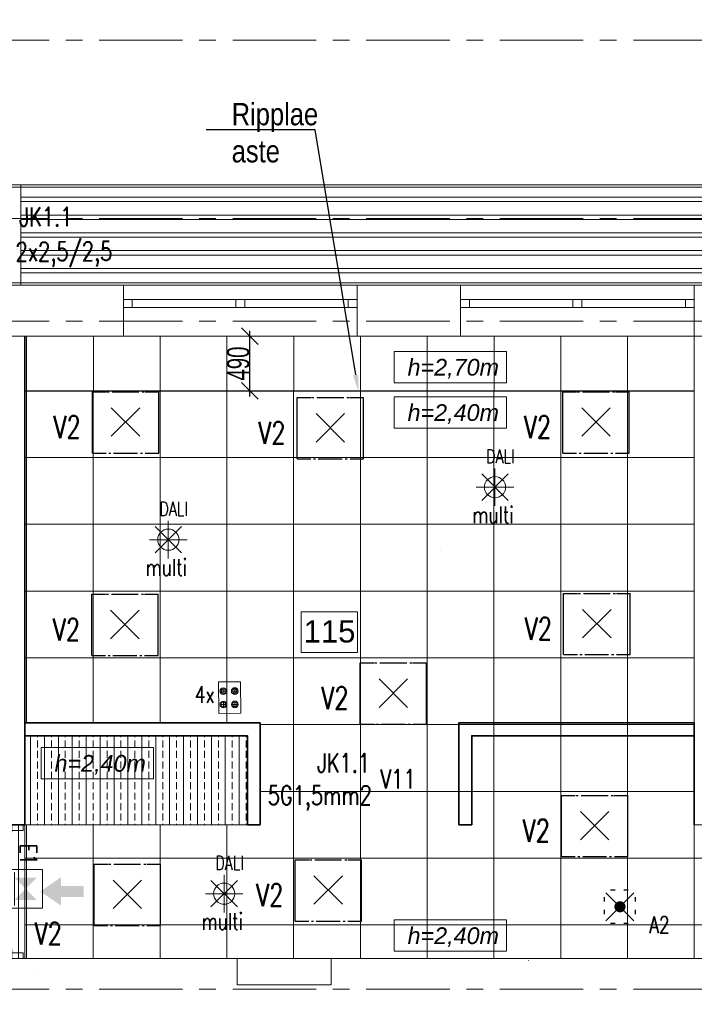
# Model space of a CAD drawing. Header units: millimetres. Extents: x 71658 to 298332, y -154437 to -30421.
# Tile 136 of 155: x 106016 to 112077, y -53003 to -44156. Entities that reach past the tile are written whole.
import ezdxf
from ezdxf import colors
from ezdxf.entities.mleader import LeaderData, LeaderLine
from ezdxf.enums import TextEntityAlignment as Align
from ezdxf.math import Vec2, Vec3

# ---------------------------------------------------------------- set-up
doc = ezdxf.new("R2010")
doc.units = ezdxf.units.MM
doc.header["$LTSCALE"] = 500
doc.header["$MEASUREMENT"] = 0
doc.linetypes.add('Center', pattern=[48, 30, -6, 6, -6])
doc.linetypes.add('Solid Line', pattern=[0])
doc.layers.get('0').update_dxf_attribs({"color": 250, "lineweight": 5})
doc.layers.get('Defpoints').update_dxf_attribs({"lineweight": 9})
for name, color, linetype, lineweight in [('A-02-PEENJOON', 7, 'Continuous', 0), ('A-04-JÄMEJOON', 7, 'Continuous', 35), ('A-06-TELJED', 253, 'Center', 0), ('A-13-UKS', 250, 'Continuous', 5), ('A-_ROOMNAME_A', 251, 'Continuous', 9), ('Dim', 8, 'Continuous', 0), ('SA_Ripplagi', 45, 'Continuous', 9), ('SEINAD', 7, 'Continuous', 13), ('VAL_TING', 7, 'Continuous', 18), ('VAL_TXT', 5, 'Continuous', 15), ('WN', 7, 'Continuous', 0)]:
    doc.layers.add(name, color=color, linetype=linetype, lineweight=lineweight)
doc.styles.add('arial narrow', font='ARIALN.TTF', dxfattribs={"height": 180})
doc.styles.add('Arial_3', font='arial.ttf', dxfattribs={"height": 200})
doc.styles.add('ELEKTER', font='romans.shx', dxfattribs={"width": 0.75})
doc.styles.add('OmaText', font='tahoma.ttf')
doc.styles.add('romans', font='romans.shx')
doc.styles.add('Swis721 Cn BT_1', font='swissc.ttf', dxfattribs={"width": 0.8, "height": 200})
doc.dimstyles.new('Diagonal_-_2_0mm_Swiss_Cn_Bt', dxfattribs={"dimscale": 304.8, "dimtxt": 201.882787, "dimasz": 0.492126, "dimexe": 0.164042, "dimexo": 0.0625, "dimgap": 0, "dimtad": 1, "dimdec": 0, "dimzin": 0, "dimdsep": 46, "dimtxsty": 'Swis721 Cn BT_1', "dimblk1": 'OBLIQUE', "dimblk2": 'OBLIQUE', "dimsah": 1, "dimcen": 0.09, "dimdle": 0.164042, "dimazin": 0, "dimtfac": 1, "dimtdec": 4, "dimtix": 1, "dimtmove": 0, "dimatfit": 3, "dimfxl": 0.328084, "dimfxlon": 1, "dimtvp": 1, "dimtolj": 1, "dimtzin": 0, "dimarcsym": 2})
doc.dimstyles.new('Dim', dxfattribs={"dimscale": 0.8, "dimtxt": 0.25, "dimasz": 0.2, "dimexe": 0.15, "dimexo": 0.05, "dimgap": 0, "dimtad": 0, "dimzin": 1, "dimtxsty": 'romans', "dimblk": 'NONE', "dimcen": 2.5, "dimse1": 1, "dimse2": 1, "dimsd1": 1, "dimsd2": 1, "dimclrt": 256, "dimadec": 0, "dimazin": 0, "dimtfac": 1, "dimtmove": 0, "dimatfit": 3, "dimldrblk": 'NONE', "dimfxl": 1, "dimarcsym": 0})

# ---------------------------------------------------------------- blocks, each defined once
blk = doc.blocks.new('*D24')
at = {"layer": 'Defpoints', "color": 0, "transparency": 16777216}
for p in [(111732.4, -49988.7), (111995.6, -50138.8), (108848, -55048.1)]:
    blk.add_point(p, dxfattribs=at)
at = {"layer": 'SEINAD', "transparency": 16777216, "insert": (110587.7, -52608.4), "char_height": 0.2, "attachment_point": 5, "rotation": 60.31259, "style": 'romans'}
blk.add_mtext('5823,91', dxfattribs=at)
blk = doc.blocks.new('_None')
blk = doc.blocks.new('*D30')
at = {"layer": 'Defpoints', "color": 0, "transparency": 16777216}
for p in [(106198.3, -50585.3), (106439.6, -50591), (106364.6, -53744.5)]:
    blk.add_point(p, dxfattribs=at)
at = {"layer": 'Dim', "transparency": 16777216, "insert": (106147, -52739.5), "char_height": 0.2, "attachment_point": 5, "rotation": 88.63735, "style": 'romans'}
blk.add_mtext('3154,39', dxfattribs=at)
blk = doc.blocks.new('Double Window 22')
at = {"layer": 'WN', "color": 7, "linetype": 'Solid Line', "lineweight": 13}
for p, q in [((-1.05, 0.26), (1.05, 0.26)), ((-1.05, 0), (-1.05, 0.26)), ((1.05, 0), (1.05, 0.26)), ((-1.05, 0), (-0.97, 0)), ((-1.05, -0.07), (-1.05, 0)), ((-1.05, -0.07), (-1.05, 0)), ((-0.97, 0), (-0.97, -0.07)), ((-0.97, 0), (-0.04, 0)), ((-0.04, -0.07), (-0.04, 0)), ((-0.04, 0), (0, 0)), ((0, 0), (0.04, 0)), ((0.04, 0), (0.04, -0.07)), ((0.04, 0), (0.97, 0)), ((0.97, -0.07), (0.97, 0)), ((0.97, 0), (1.05, 0)), ((1.05, -0.07), (1.05, 0)), ((1.05, -0.07), (1.05, 0)), ((-0.97, -0.07), (-1.05, -0.07)), ((-1.05, -0.2), (-1.05, -0.07)), ((-0.04, -0.07), (-0.97, -0.07)), ((0, -0.07), (-0.04, -0.07)), ((0.04, -0.07), (0, -0.07)), ((0.97, -0.07), (0.04, -0.07)), ((1.05, -0.07), (0.97, -0.07)), ((1.05, -0.2), (1.05, -0.07)), ((-1.05, -0.2), (1.05, -0.2))]:
    blk.add_line(p, q, dxfattribs=at)
blk = doc.blocks.new('*D38')
at = {"layer": 'Defpoints', "color": 0, "transparency": 16777216}
for p in [(106198.3, -50585.3), (106439.6, -50591), (106364.6, -53744.5)]:
    blk.add_point(p, dxfattribs=at)
at = {"layer": 'Dim', "transparency": 16777216, "insert": (106147, -52739.5), "char_height": 0.2, "attachment_point": 5, "rotation": 88.63735, "style": 'romans'}
blk.add_mtext('3154,39', dxfattribs=at)
blk = doc.blocks.new('*D48')
at = {"layer": 'Defpoints', "color": 0, "transparency": 16777216}
for p in [(108331.2, -48725.3), (110588.7, -48725.3), (110588.7, -48926.3)]:
    blk.add_point(p, dxfattribs=at)
at = {"layer": 'Dim', "transparency": 16777216, "insert": (109800, -48926.3), "char_height": 0.2, "attachment_point": 5, "style": 'romans'}
blk.add_mtext('2257,48', dxfattribs=at)
blk = doc.blocks.new('*D49')
at = {"layer": 'Defpoints', "color": 0, "transparency": 16777216}
for p in [(108331.2, -48725.3), (110588.7, -48725.3), (110588.7, -48926.3)]:
    blk.add_point(p, dxfattribs=at)
at = {"layer": 'Dim', "transparency": 16777216, "insert": (109800, -48926.3), "char_height": 0.2, "attachment_point": 5, "style": 'romans'}
blk.add_mtext('2257,48', dxfattribs=at)
blk = doc.blocks.new('TELG')
at = {"layer": 'A-06-TELJED', "ltscale": 0.05}
for p, q in [((129079.2, -44341), (85658.8, -44341)), ((129079.2, -45941), (85658.8, -45941)), ((129079.2, -46866), (85658.8, -46866)), ((129079.2, -52866), (85658.8, -52866)), ((129079.2, -52866), (85658.8, -52866))]:
    blk.add_line(p, q, dxfattribs=at)
blk = doc.blocks.new('uks1200')
at = {"layer": 'A-13-UKS'}
for points in [[(132481.7, -53041), (132511.7, -53041), (132511.7, -52241), (132481.7, -52241)], [(133581.7, -53041), (133566.7, -53041), (133566.7, -52791), (133581.7, -52791)], [(132431.7, -53141), (132481.7, -53141), (132481.7, -53041), (132431.7, -53041)], [(133631.7, -53141), (133581.7, -53141), (133581.7, -53041), (133631.7, -53041)]]:
    blk.add_lwpolyline(points, close=True, dxfattribs=at)
for centre, radius, start, end in [((132463.3, -53085.3), 844.5, 3.00683, 88.75266), ((133613, -53101.7), 312.2, 95.75076, 168.7941)]:
    blk.add_arc(centre, radius, start, end, dxfattribs=at)
blk = doc.blocks.new('_Oblique')
at = {"color": 0, "linetype": 'ByBlock', "lineweight": -2}
blk.add_line((-0.5, -0.5), (0.5, 0.5), dxfattribs=at)
blk = doc.blocks.new('*D265')
at = {"layer": 'Defpoints', "color": 0, "transparency": 16777216}
for p in [(107850.3, -47001), (108082.5, -47001), (107930.1, -47490.5)]:
    blk.add_point(p, dxfattribs=at)
at = {"layer": 'SA_Ripplagi', "color": 0, "lineweight": -2, "transparency": 16777216}
blk.add_line((108082.5, -47540.5), (108082.5, -46951), dxfattribs=at)
at = {"layer": 'SA_Ripplagi', "color": 0, "lineweight": -2, "transparency": 16777216, "xscale": 150, "yscale": 150, "zscale": 150}
for p, rotation in [((108082.5, -47001), 90), ((108082.5, -47490.5), 270)]:
    blk.add_blockref('_Oblique', p, dxfattribs=dict(at, rotation=rotation))
at = {"layer": 'SA_Ripplagi', "color": 0, "transparency": 16777216, "insert": (107979.8, -47245.8), "char_height": 200, "attachment_point": 5, "rotation": 90, "style": 'Swis721 Cn BT_1'}
blk.add_mtext('\\A1;490', dxfattribs=at)
blk = doc.blocks.new('ET1736')
at = {"color": 104, "true_color": 0x029e21}
for p, q in [((50, 175), (350, 175)), ((50, 175), (50, -175)), ((99.5, 150.5), (99.5, -150.5)), ((350, -175), (350, 175)), ((50, -175), (350, -175))]:
    blk.add_line(p, q, dxfattribs=at)
blk.add_solid([(99.5, 100), (299.5, 100), (299.5, -100), (99.5, -100)], dxfattribs=at)
at = {"layer": 'Defpoints', "color": 104, "true_color": 0x029e21}
for p in [(200, 175), (50, 0), (350, 0), (200, -175)]:
    blk.add_point(p, dxfattribs=at)
at = {"style": 'ELEKTER'}
for tag, p in [('TÄHIS', (400, 370)), ('RAAM', (400, 370)), ('KÕRGUS', (-190, 230))]:
    blk.add_attdef(tag, text='', height=125, dxfattribs=at).set_placement(p, align=Align.MIDDLE)
blk = doc.blocks.new('ET1733')
at = {"color": 94, "lineweight": 30}
for p, q in [((-125.5, -125.5), (125.5, 125.5)), ((125.5, -125.5), (-125.5, 125.5))]:
    blk.add_line(p, q, dxfattribs=at)
at = {"color": 94, "lineweight": 30, "ltscale": 100}
for points in [[(-86.8, 136.8), (-47.2, 136.8)], [(28, 136.8), (67.7, 136.8)], [(-147.9, 74.7), (-147.9, 34.1)], [(151.3, 74.7), (151.3, 34.1)], [(-147.9, -43.1), (-147.9, -83.7)], [(151.3, -43.1), (151.3, -83.7)], [(-86.8, -140.6), (-47.2, -140.6)], [(28, -140.6), (67.7, -140.6)]]:
    blk.add_lwpolyline(points, dxfattribs=at)
at = {"color": 94, "lineweight": 30, "const_width": 50}
blk.add_lwpolyline([(-25, 0, 1), (25, 0, 1)], format="xyb", close=True, dxfattribs=at)
at = {"layer": 'Defpoints', "color": 94, "lineweight": 30}
blk.add_point((0, 0), dxfattribs=at)
at = {"lineweight": 30, "style": 'ELEKTER'}
for tag, p in [('TÄHIS', (225, 355)), ('RAAM', (225, 355)), ('KÕRGUS', (-415, 230))]:
    blk.add_attdef(tag, text='', height=125, dxfattribs=at).set_placement(p, align=Align.MIDDLE)
blk = doc.blocks.new('ET1673')
at = {"lineweight": 30}
for p, q in [((-298.4, -278.9), (-298.4, 272)), ((-298.4, 272), (-175.1, 272)), ((-168.3, 272), (-147.9, 272)), ((-120.9, 272), (120.5, 272)), ((147.9, 272), (168.3, 272)), ((175.9, 272), (298.4, 272)), ((298.4, -278.9), (298.4, 272)), ((-128, -128), (128, 128)), ((128, -128), (-128, 128)), ((-298.4, -278.9), (-175.1, -278.9)), ((-151.5, -278.9), (-133.1, -278.9)), ((-107.7, -278.9), (106.2, -278.9)), ((133.1, -278.9), (151.5, -278.9)), ((177.1, -278.9), (298.4, -278.9))]:
    blk.add_line(p, q, dxfattribs=at)
at = {"layer": 'Defpoints', "lineweight": 30}
blk.add_point((0, 0), dxfattribs=at)
at = {"lineweight": 30, "style": 'ELEKTER'}
for tag, p in [('KÕRGUS', (-565, 446.2)), ('TÄHIS', (320, 506.2)), ('RAAM', (320, 506.2))]:
    blk.add_attdef(tag, text='', height=125, dxfattribs=at).set_placement(p, align=Align.MIDDLE)
blk = doc.blocks.new('ET1461')
for p, q in [((-166, -166), (166, 166)), ((166, -166), (-166, 166)), ((0, -235), (0, 235)), ((-235, 0), (235, 0))]:
    blk.add_line(p, q)
blk.add_circle((0, 0), 133)
at = {"layer": 'Defpoints'}
for p in [(0, 133), (-133, 0), (133, 0), (0, -133)]:
    blk.add_point(p, dxfattribs=at)
at = {"style": 'ELEKTER'}
for tag, p in [('TÄHIS', (140, 280)), ('KÕRGUS', (-330, 140)), ('RAAM', (140, 280))]:
    blk.add_attdef(tag, text='', height=125, dxfattribs=at).set_placement(p, align=Align.MIDDLE)
blk = doc.blocks.new('ET1473')
for p, q in [((100, 450), (-100, 450)), ((-87, 367), (-27, 367)), ((-57, 397), (-57, 337)), ((16, 367), (76, 367)), ((46, 397), (46, 337)), ((-57, 277), (-57, 217)), ((46, 277), (46, 217)), ((-87, 247), (-27, 247)), ((16, 247), (76, 247))]:
    blk.add_line(p, q)
blk.add_lwpolyline([(-100, 450), (100, 450), (100, 167), (-100, 167)], close=True)
for centre, radius in [((-57, 367), 30), ((-57, 367), 20), ((46, 367), 30), ((46, 367), 20), ((-57, 247), 30), ((-57, 247), 20), ((46, 247), 30), ((46, 247), 20)]:
    blk.add_circle(centre, radius)
at = {"layer": 'Defpoints'}
for p in [(0, 450), (-97, 250), (6, 250), (103, 250)]:
    blk.add_point(p, dxfattribs=at)
at = {"style": 'ELEKTER'}
for tag, p in [('TÄHIS', (150, 650)), ('RAAM', (150, 650)), ('KÕRGUS', (-340, 500))]:
    blk.add_attdef(tag, text='', height=125, dxfattribs=at).set_placement(p, align=Align.MIDDLE)
blk = doc.blocks.new('ET1863')
blk.add_lwpolyline([(-312.5, 0, 0, 0, -1), (0, 0, 0, 0, -1), (-312.5, 0, 0, 31.25, 0), (-445.3125, 0, 0, 0, 0), (-593.75, 0, 0, 0, 0)], format="xyseb")
at = {"style": 'ELEKTER'}
for tag, p in [('KILP', (-346.25, 45)), ('JUHT', (-346.25, -170))]:
    blk.add_attdef(tag, text='', height=125, dxfattribs=at).set_placement(p, align=Align.RIGHT)
blk.add_attdef('NIMI', text='', height=125, dxfattribs=at).set_placement((-156.25, 0), align=Align.MIDDLE)
blk = doc.blocks.new('VALGUSTID')
at = {"layer": 'VAL_TING', "true_color": 0x029e21}
blk.add_hatch(color=104, dxfattribs=at).paths.add_polyline_path([(229758.8, -38771.3), (229574.3, -38898.8), (229758.8, -39024.8), (229758.8, -38949.3), (229963.3, -38949.3), (229963.3, -38848.3), (229758.8, -38848.3)])
at = {"layer": 'VAL_TING', "lineweight": 30, "ltscale": 100}
ref = blk.add_blockref('ET1863', (228866, -33007.2), dxfattribs=dict(at, xscale=1.400000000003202, yscale=1.400000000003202, zscale=1.400000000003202, rotation=180.4845715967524))
ref.add_attrib('NIMI', 'VV2', dxfattribs={"layer": 'VAL_TXT', "height": 170, "rotation": 0.48457, "style": 'ELEKTER', "width": 0.75}).set_placement((229084.7, -33005.3), align=Align.MIDDLE)
ref.add_attrib('KILP', 'JK1.1', dxfattribs={"layer": 'VAL_TXT', "height": 170, "rotation": 0.48457, "style": 'ELEKTER', "width": 0.75}).set_placement((229384.9, -32753.2), align=Align.TOP_LEFT)
ref.add_attrib('JUHT', '2x2,5/2,5', dxfattribs={"layer": 'VAL_TXT', "height": 170, "rotation": 0.48457, "style": 'ELEKTER', "width": 0.75}).set_placement((229351.3, -33066.1), align=Align.TOP_LEFT)
ref = blk.add_blockref('ET1673', (230340, -34680.3, 2400), dxfattribs=at)
ref.add_attrib('TÄHIS', 'V2', dxfattribs={"layer": 'VAL_TXT', "lineweight": 30, "height": 200, "style": 'ELEKTER', "width": 0.75}).set_placement((229815.7, -34724.9, 4900), align=Align.MIDDLE)
ref = blk.add_blockref('ET1673', (234566.3, -34680.3, 2400), dxfattribs=at)
ref.add_attrib('TÄHIS', 'V2', dxfattribs={"layer": 'VAL_TXT', "lineweight": 30, "height": 200, "style": 'ELEKTER', "width": 0.75}).set_placement((234042, -34724.9, 4900), align=Align.MIDDLE)
ref = blk.add_blockref('ET1673', (232179.7, -34733.2, 2400), dxfattribs=at)
ref.add_attrib('TÄHIS', 'V2', dxfattribs={"layer": 'VAL_TXT', "lineweight": 30, "height": 200, "style": 'ELEKTER', "width": 0.75}).set_placement((231655.4, -34777.8, 4900), align=Align.MIDDLE)
at = {"layer": 'VAL_TING'}
ref = blk.add_blockref('ET1461', (233659.2, -35266), dxfattribs=dict(at, xscale=0.7167999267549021, yscale=0.7167999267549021, zscale=0.7168000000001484))
ref.add_attrib('TÄHIS', 'DALI', dxfattribs={"layer": 'VAL_TXT', "height": 125, "style": 'ELEKTER', "width": 0.75}).set_placement((233707.4, -34988.7), align=Align.MIDDLE)
ref.add_attrib('KÕRGUS', 'multi', dxfattribs={"layer": 'VAL_TXT', "height": 150, "style": 'ELEKTER', "width": 0.75}).set_placement((233642, -35511.6), align=Align.MIDDLE)
ref = blk.add_blockref('ET1461', (230724, -35737.5), dxfattribs=dict(at, xscale=0.7167999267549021, yscale=0.7167999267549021, zscale=0.7168000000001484))
ref.add_attrib('TÄHIS', 'DALI', dxfattribs={"layer": 'VAL_TXT', "height": 125, "style": 'ELEKTER', "width": 0.75}).set_placement((230772.2, -35460.3), align=Align.MIDDLE)
ref.add_attrib('KÕRGUS', 'multi', dxfattribs={"layer": 'VAL_TXT', "height": 150, "style": 'ELEKTER', "width": 0.75}).set_placement((230706.9, -35983.2), align=Align.MIDDLE)
at = {"layer": 'VAL_TING', "lineweight": 30, "ltscale": 100}
ref = blk.add_blockref('ET1673', (230334.1, -36500.3, 2400), dxfattribs=at)
ref.add_attrib('TÄHIS', 'V2', dxfattribs={"layer": 'VAL_TXT', "lineweight": 30, "height": 200, "style": 'ELEKTER', "width": 0.75}).set_placement((229809.8, -36544.9, 4900), align=Align.MIDDLE)
ref = blk.add_blockref('ET1673', (234574.5, -36491.7, 2400), dxfattribs=at)
ref.add_attrib('TÄHIS', 'V2', dxfattribs={"layer": 'VAL_TXT', "lineweight": 30, "height": 200, "style": 'ELEKTER', "width": 0.75}).set_placement((234050.2, -36536.2, 4900), align=Align.MIDDLE)
ref = blk.add_blockref('ET1673', (232746.6, -37116.4, 2400), dxfattribs=at)
ref.add_attrib('TÄHIS', 'V2', dxfattribs={"layer": 'VAL_TXT', "lineweight": 30, "height": 200, "style": 'ELEKTER', "width": 0.75}).set_placement((232222.3, -37161, 4900), align=Align.MIDDLE)
at = {"layer": 'VAL_TING'}
ref = blk.add_blockref('ET1473', (231278.5, -37465.1, 4900), dxfattribs=dict(at, rotation=0.5364533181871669))
ref.add_attrib('TÄHIS', '4x', dxfattribs={"layer": 'VAL_TXT', "height": 150, "style": 'ELEKTER', "width": 0.75}).set_placement((231052, -37128.5, 4900), align=Align.MIDDLE)
at = {"layer": 'VAL_TING', "lineweight": 30, "ltscale": 100}
ref = blk.add_blockref('ET1863', (232993.8, -37888.1, 5450), dxfattribs=dict(at, xscale=1.319999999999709, yscale=1.319999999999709, zscale=1.319999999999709))
ref.add_attrib('NIMI', 'V11', dxfattribs={"layer": 'VAL_TXT', "height": 170, "style": 'ELEKTER', "width": 0.75}).set_placement((232787.6, -37888.1, 5450), align=Align.MIDDLE)
ref.add_attrib('KILP', 'JK1.1', dxfattribs={"layer": 'VAL_TXT', "height": 170, "style": 'ELEKTER', "width": 0.75}).set_placement((232536.8, -37828.7, 5450), align=Align.RIGHT)
ref.add_attrib('JUHT', '5G1,5mm2', dxfattribs={"layer": 'VAL_TXT', "height": 170, "style": 'ELEKTER', "width": 0.75}).set_placement((232552.3, -38119.1, 5450), align=Align.RIGHT)
ref = blk.add_blockref('ET1673', (234555.8, -38307, 2400), dxfattribs=at)
ref.add_attrib('TÄHIS', 'V2', dxfattribs={"layer": 'VAL_TXT', "lineweight": 30, "height": 200, "style": 'ELEKTER', "width": 0.75}).set_placement((234031.5, -38351.6, 4900), align=Align.MIDDLE)
at = {"layer": 'VAL_TING'}
ref = blk.add_blockref('ET1736', (229243.3, -38874.9), dxfattribs=at)
ref.add_attrib('TÄHIS', 'E1', dxfattribs={"layer": 'VAL_TXT', "height": 150, "rotation": 270, "style": 'ELEKTER', "width": 0.75}).set_placement((229468.6, -38564.1), align=Align.MIDDLE)
ref = blk.add_blockref('ET1461', (231226.3, -38918.7), dxfattribs=dict(at, xscale=0.7167999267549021, yscale=0.7167999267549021, zscale=0.7168000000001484))
ref.add_attrib('TÄHIS', 'DALI', dxfattribs={"layer": 'VAL_TXT', "height": 125, "style": 'ELEKTER', "width": 0.75}).set_placement((231274.5, -38641.5), align=Align.MIDDLE)
ref.add_attrib('KÕRGUS', 'multi', dxfattribs={"layer": 'VAL_TXT', "height": 150, "style": 'ELEKTER', "width": 0.75}).set_placement((231209.2, -39164.4), align=Align.MIDDLE)
at = {"layer": 'VAL_TING', "lineweight": 30, "ltscale": 100}
ref = blk.add_blockref('ET1673', (230355.3, -38924.5, 2400), dxfattribs=at)
ref.add_attrib('TÄHIS', 'V2', dxfattribs={"layer": 'VAL_TXT', "lineweight": 30, "height": 200, "style": 'ELEKTER', "width": 0.75}).set_placement((229645.8, -39276.6, 4900), align=Align.MIDDLE)
ref = blk.add_blockref('ET1673', (232161, -38885.4, 2400), dxfattribs=at)
ref.add_attrib('TÄHIS', 'V2', dxfattribs={"layer": 'VAL_TXT', "lineweight": 30, "height": 200, "style": 'ELEKTER', "width": 0.75}).set_placement((231636.7, -38930, 4900), align=Align.MIDDLE)
ref = blk.add_blockref('ET1733', (234782.3, -39036.2), dxfattribs=dict(at, rotation=270))
ref.add_attrib('TÄHIS', 'A2', dxfattribs={"layer": 'VAL_TXT', "lineweight": 30, "height": 150, "style": 'ELEKTER', "width": 0.75}).set_placement((235137.3, -39198.6), align=Align.MIDDLE)

msp = doc.modelspace()

# ---------------------------------------------------------------- block references
at = {"layer": 'A-06-TELJED'}
msp.add_blockref('TELG', (0, 0), dxfattribs=at)

# ---------------------------------------------------------------- next in the draw order: hatches: boundary and pattern name
at = {"layer": 'SA_Ripplagi', "linetype": 'Continuous', "lineweight": 18}
h = msp.add_hatch(dxfattribs=at)
h.set_pattern_fill('ANSI33', color=256, scale=500, angle=45, style=0)
h.set_pattern_definition([(90, (-7762.08, -117602.05), (-125, 0), []), (90, (-7699.58, -117539.55), (-125, 0), [62.5, -31.25])])
h.paths.add_polyline_path([(108061.667, -50590.997), (106061.671, -50590.997), (106061.671, -51391.066), (108061.676, -51390.997)])

# ---------------------------------------------------------------- next in the draw order: linework, layer by layer
at = {"layer": 'A-02-PEENJOON'}
for points in [[(121079.802, -44140.997), (120179.802, -44140.997), (120179.802, -45641.204), (94438.326, -45641.204), (94438.326, -46540.997), (121079.802, -46540.997), (121079.802, -44340.997)], [(106025.642, -45751.1), (120180.009, -45751.1)], [(120180.009, -45791.1), (106025.642, -45791.1)], [(106025.642, -45911.1), (120180.009, -45911.1)], [(120180.009, -45951.1), (106025.642, -45951.1)], [(106025.642, -46071.1), (120180.009, -46071.1)], [(120180.009, -46111.1), (106025.642, -46111.1)], [(106025.642, -46231.1), (120180.009, -46231.1)], [(120180.009, -46271.1), (106025.642, -46271.1)], [(106025.642, -46391.1), (120180.009, -46391.1)], [(120180.009, -46431.1), (106025.642, -46431.1)]]:
    msp.add_lwpolyline(points, dxfattribs=at)
for points in [[(121059.802, -44160.997), (120199.802, -44160.997), (120199.802, -45661.204), (94458.326, -45661.204), (94458.326, -46520.997), (121059.802, -46520.997)], [(106025.642, -46540.997), (104345.642, -46540.997), (104345.642, -45641.204), (106025.642, -45641.204)]]:
    msp.add_lwpolyline(points, close=True, dxfattribs=at)
at = {"layer": 'A-04-JÄMEJOON'}
for p in [(106061.671, -46998.49), (105945.671, -51390.997)]:
    msp.add_line(p, (106061.671, -51390.997), dxfattribs=at)
for points in [[(108177.671, -51390.997), (108177.671, -50474.997), (106061.671, -50474.997), (106061.671, -51390.997)], [(109960.734, -51390.997), (109960.734, -50474.997), (112076.734, -50474.997), (112076.734, -51390.997)], [(108061.671, -51390.997), (108061.671, -50590.997), (106061.671, -50590.997), (106061.671, -51390.997)], [(112076.734, -51390.997), (112076.734, -50590.997), (110076.734, -50590.997), (110076.734, -51390.997)], [(105945.671, -51390.997), (106061.671, -51390.997)], [(108061.671, -51390.997), (108177.671, -51390.997)], [(109960.734, -51390.997), (110076.734, -51390.997)]]:
    msp.add_lwpolyline(points, dxfattribs=at)
at = {"layer": 'A-_ROOMNAME_A', "flags": 128}
msp.add_lwpolyline([(108546.137, -49478.208), (108546.137, -49841.552), (109051.356, -49841.552), (109051.356, -49478.208)], close=True, dxfattribs=at)
at = {"layer": 'SA_Ripplagi', "linetype": 'Continuous', "lineweight": 18}
for p, q in [((106077.368, -47000.997), (106077.368, -47490.527)), ((106677.368, -47000.997), (106677.368, -47490.527)), ((107277.368, -47000.997), (107277.368, -47490.527)), ((107877.368, -47000.997), (107877.368, -47490.527)), ((108477.368, -47000.997), (108477.368, -47490.527)), ((109077.368, -47000.997), (109077.368, -47490.527)), ((109677.368, -47000.997), (109677.368, -47490.527)), ((110277.368, -47000.997), (110277.368, -47490.527)), ((110877.368, -47000.997), (110877.368, -47490.527)), ((111477.368, -47000.997), (111477.368, -47490.527)), ((106061.671, -47490.527), (112076.734, -47490.527)), ((106076.733, -47490.527), (106076.733, -50474.997)), ((106676.733, -47490.527), (106676.733, -50474.997)), ((107276.733, -47490.527), (107276.733, -50474.997)), ((107876.733, -47490.527), (107876.733, -50474.997)), ((108476.733, -47490.527), (108476.733, -52590.933)), ((109076.733, -47490.527), (109076.733, -52590.917)), ((109676.733, -47490.527), (109676.733, -52590.901)), ((110276.733, -47490.527), (110276.733, -52590.885)), ((110876.733, -47490.527), (110876.733, -52590.87)), ((111476.733, -47490.527), (111476.733, -52590.854)), ((112076.733, -47490.527), (112076.733, -52590.838)), ((106061.671, -48090.527), (112076.734, -48090.527)), ((106061.671, -48690.527), (112076.734, -48690.527)), ((106061.671, -49290.527), (112076.734, -49290.527)), ((106061.671, -49890.527), (112076.734, -49890.527)), ((108177.671, -50490.527), (112076.734, -50490.527)), ((108177.671, -51090.527), (112076.734, -51090.527)), ((106076.733, -51390.997), (106076.733, -52590.996)), ((106676.733, -51390.997), (106676.733, -52590.98)), ((107276.733, -51390.997), (107276.733, -52590.965)), ((107876.733, -51390.997), (107876.733, -52590.949)), ((106061.671, -51690.527), (118323.285, -51690.527)), ((106061.671, -52290.527), (118323.285, -52290.527))]:
    msp.add_line(p, q, dxfattribs=at)
at = {"layer": 'SA_Ripplagi', "lineweight": 30}
msp.add_line((106061.671, -47490.527), (112076.734, -47490.527), dxfattribs=at)
at = {"layer": 'SA_Ripplagi'}
for p, q in [((106061.671, -52590.997), (106061.671, -51390.997)), ((108814.609, -52590.997), (107969.176, -52590.997))]:
    msp.add_line(p, q, dxfattribs=at)
at = {"layer": 'SA_Ripplagi', "color": 18, "true_color": 0x000000}
msp.add_lwpolyline([(108061.671, -51390.997), (108061.671, -51390.997), (106061.671, -51390.997), (106061.671, -51390.997), (106005.671, -51390.997), (106003.671, -52590.997), (118324.285, -52590.997), (118324.285, -51390.997), (112076.734, -51390.997), (112076.734, -47000.997), (106061.671, -47000.997), (106061.671, -50474.997), (108177.671, -50474.997), (108177.671, -51390.997), (108061.671, -51390.997)], dxfattribs=at)
for points in [[(109379.856, -47136.276), (110390.157, -47136.276), (110390.157, -47418.188), (109379.856, -47418.188)], [(109379.856, -47543.588), (110390.157, -47543.588), (110390.157, -47825.5), (109379.856, -47825.5)], [(106207.716, -50695.378), (107218.018, -50695.378), (107218.018, -50977.289), (106207.716, -50977.289)], [(109379.856, -52244.108), (110390.157, -52244.108), (110390.157, -52526.02), (109379.856, -52526.02)]]:
    msp.add_lwpolyline(points, close=True, dxfattribs=at)
at = {"layer": 'SEINAD'}
for p, q in [((106947.518, -46540.997), (106947.518, -47000.997)), ((109047.518, -46540.997), (109047.518, -47000.997)), ((109976.734, -46540.997), (109976.734, -46670.997)), ((112076.734, -46540.997), (112076.734, -47000.997)), ((109976.734, -46670.997), (109976.734, -47000.997)), ((107969.176, -52590.997), (107969.176, -52829.65)), ((108814.609, -52590.997), (108814.609, -52829.65)), ((108814.609, -52829.65), (107969.176, -52829.65))]:
    msp.add_line(p, q, dxfattribs=at)
for points in [[(106947.518, -46540.997), (105825.642, -46540.997)], [(109976.734, -46540.997), (109047.518, -46540.997)], [(112980.416, -46540.997), (112076.734, -46540.997)], [(105825.642, -47000.997), (106947.518, -47000.997)], [(109047.518, -47000.997), (109976.734, -47000.997)], [(112076.734, -47000.997), (112980.416, -47000.997)], [(108814.609, -52590.997), (106003.671, -52590.997)], [(107962.68, -52590.997), (106003.671, -52590.997)], [(107771.176, -52590.997), (107764.68, -52590.997)], [(112581.206, -52590.997), (108616.609, -52590.997)]]:
    msp.add_lwpolyline(points, dxfattribs=at)

# ---------------------------------------------------------------- next in the draw order: block references
at = {"layer": 'A-13-UKS', "rotation": 90.00000000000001}
msp.add_blockref('uks1200', (52904.675, -185022.655), dxfattribs=at)
at = {"layer": 'VAL_TING'}
msp.add_blockref('VALGUSTID', (-123373.264, -13090.897), dxfattribs=at)
at = {"layer": 'WN', "color": 6, "linetype": 'Solid Line', "lineweight": 13, "xscale": -1000, "yscale": 1000, "zscale": 1000, "rotation": 180}
for p in [(107997.518, -46740.997), (111026.734, -46740.997)]:
    msp.add_blockref('Double Window 22', p, dxfattribs=at)

# ---------------------------------------------------------------- next in the draw order: texts
at = {"layer": 'A-_ROOMNAME_A', "insert": (108566.137, -49552.488), "char_height": 200, "width": 558.26269, "attachment_point": 1, "line_spacing_factor": 0.941778, "style": 'Arial_3'}
msp.add_mtext('1{\\fArial|b0|i0|c186|p34;15}', dxfattribs=at)
at = {"layer": 'SA_Ripplagi', "color": 18, "true_color": 0x000000, "char_height": 150, "width": 3299.12335, "attachment_point": 1, "style": 'OmaText'}
for s, insert in [('{\\f@Arial Unicode MS|b0|i1|c186|p34;h=2,70m}', (109500.77, -47204.101)), ('{\\f@Arial Unicode MS|b0|i1|c186|p34;h=2,40m}', (109500.77, -47611.413)), ('{\\f@Arial Unicode MS|b0|i1|c186|p34;h=2,40m}', (106328.631, -50763.202)), ('{\\f@Arial Unicode MS|b0|i1|c186|p34;h=2,40m}', (109500.77, -52311.933))]:
    msp.add_mtext(s, dxfattribs=dict(at, insert=insert))

# ---------------------------------------------------------------- next in the draw order: dimensions: what is measured, and where the dimension line sits
at = {"layer": 'Dim'}
for base, p1, p2, angle, picture, middle in [((110588.672, -48926.278), (108331.192, -48725.334), (110588.672, -48725.334), 0, '*D48', (109800.046, -48926.278)), ((110588.672, -48926.278), (108331.192, -48725.334), (110588.672, -48725.334), 0, '*D49', (109800.046, -48926.278)), ((106198.259, -50585.256), (106364.566, -53744.493), (106439.579, -50590.997), 88.6373456, '*D30', (106147.015, -52739.532)), ((106198.259, -50585.256), (106364.566, -53744.493), (106439.579, -50590.997), 88.6373456, '*D38', (106147.015, -52739.532))]:
    dim = msp.add_linear_dim(base=base, p1=p1, p2=p2, angle=angle, dimstyle='Dim', dxfattribs=at)
    dim.commit()
    dim.dimension.update_dxf_attribs({"geometry": picture, "text_midpoint": middle, "dimtype": 161})
at = {"layer": 'SA_Ripplagi', "color": 18, "true_color": 0x000000}
dim = msp.add_linear_dim(base=(108082.496, -47000.997), p1=(107930.115, -47490.527), p2=(107850.29, -47000.997), angle=90, dimstyle='Diagonal_-_2_0mm_Swiss_Cn_Bt', override={"dimpost": '<>', "dimse1": 1, "dimse2": 1, "dimfxl": 800}, dxfattribs=at)
dim.commit()
dim.dimension.update_dxf_attribs({"geometry": '*D265', "text_midpoint": (107979.833, -47245.762)})
at = {"layer": 'SEINAD'}
dim = msp.add_linear_dim(base=(111995.631, -50138.751), p1=(108847.982, -55048.134), p2=(111732.376, -49988.67), angle=60.3125859, dimstyle='Dim', dxfattribs=at)
dim.commit()
dim.dimension.update_dxf_attribs({"geometry": '*D24', "text_midpoint": (110587.659, -52608.449), "dimtype": 161})

# ---------------------------------------------------------------- next in the draw order: leaders
at = {"layer": 'SA_Ripplagi', "color": 18, "true_color": 0x000000}
ml = msp.add_multileader_mtext('Standard', dxfattribs=at)
ml.set_content('{\\fArial Narrow|b0|i0|c186|p34;Ripplae\\Paste}', color=(0, 0, 0), style='arial narrow')
ml.set_leader_properties()
ml.build(insert=Vec2(0, 0))
ml.multileader.update_dxf_attribs({"text_left_attachment_type": 5, "text_right_attachment_type": 6, "dogleg_length": 0.5, "arrow_head_size": 150})
ctx = ml.context
ctx.base_point, ctx.char_height, ctx.arrow_head_size, ctx.landing_gap_size, ctx.plane_origin = Vec3(107920.459, -45478.233), 200, 150, 0.09, Vec3(113755.56, -47851.727)
ctx.left_attachment, ctx.right_attachment = 5, 6
notes = []
notes.append((ctx, [(1, (1, 1, 0), (108670.389, -45144.9), (-1, 0), 0.5, [(2, [(109059.413, -47495.909)], 0, [])])]))
ctx.mtext.insert, ctx.mtext.width, ctx.mtext.defined_height, ctx.mtext.flow_direction = Vec3(107920.549, -44904.9), 2055.0841, 183.37, 5
for ctx, leaders in notes:
    for number, flags, end, landing, length, lines in leaders:
        leader = LeaderData()
        leader.index, (leader.has_last_leader_line, leader.has_dogleg_vector, leader.attachment_direction) = number, flags
        leader.last_leader_point, leader.dogleg_vector, leader.dogleg_length = Vec3(end), Vec3(landing), length
        for number, points, colour, breaks in lines:
            line = LeaderLine()
            line.index, line.vertices, line.color, line.breaks = number, Vec3.list(points), colors.encode_raw_color(colour), breaks
            leader.lines.append(line)
        ctx.leaders.append(leader)

doc.saveas('drawing.dxf')
